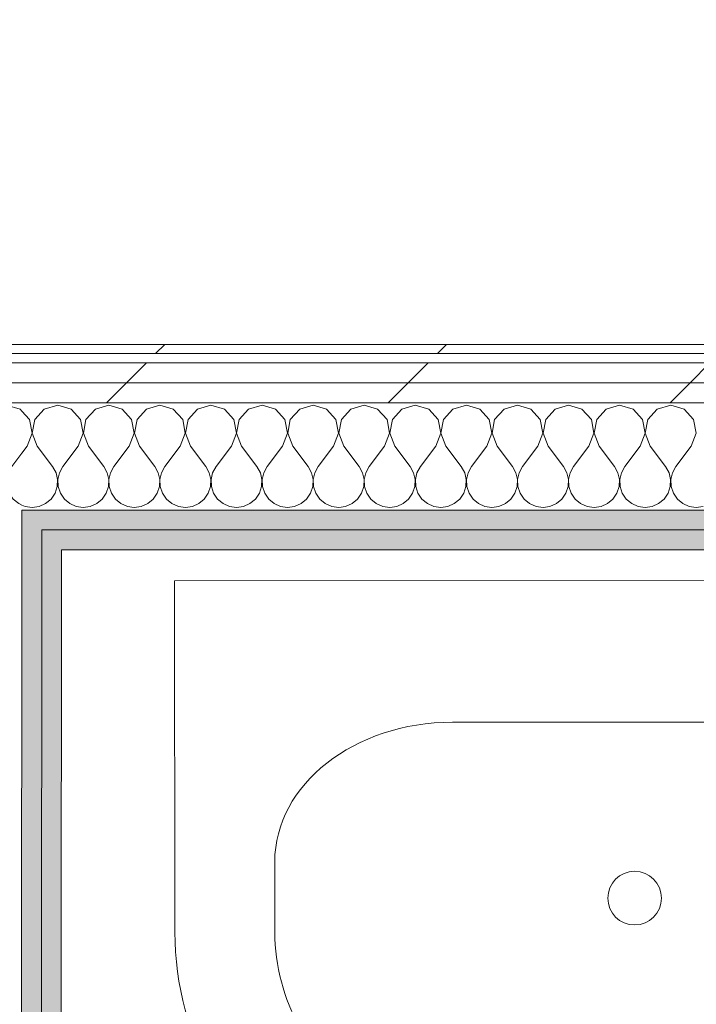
# Model space of a CAD drawing. Header units: millimetres. Extents: x -30280 to 19093, y -17460 to 4378.
# Tile 180 of 188: x -3841 to -3400, y -14105 to -13463. Entities that reach past the tile are written whole.
import ezdxf

# ---------------------------------------------------------------- set-up
doc = ezdxf.new("R2010")
doc.units = ezdxf.units.MM
doc.header["$MEASUREMENT"] = 0
doc.linetypes.add('Wipeout_Contour', pattern=[1000, 0, -1000])
for name, color, linetype in [('Nuevo_01 Sanitaris', 7, 'Continuous'), ('Nuevo_06_COT_Generals', 7, 'Continuous'), ('Nuevo_08_E_Envans secs', 7, 'Continuous')]:
    doc.layers.add(name, color=color, linetype=linetype)
for name, color, linetype, lineweight in [('Nuevo_01 Sanitaris_Pluma_Nº__75', 7, 'Continuous', 5), ('Nuevo_06_COT_Generals_Pluma_Nº__1', 7, 'Continuous', 5), ('Nuevo_08_E_Envans secs_Pluma_Nº__1', 7, 'Continuous', 5)]:
    doc.layers.add(name, color=color, linetype=linetype, lineweight=lineweight)
for name, color, linetype, lineweight, true_color in [('Nuevo_08_E_Envans secs_Pluma_Nº__102', 7, 'Continuous', 5, 0xcccccc), ('Nuevo_08_E_Envans secs_Pluma_Nº__171', 171, 'Continuous', 13, 0xaaaaff), ('Nuevo_08_E_Envans secs_Pluma_Nº__177', 7, 'Continuous', 15, 0xf7e046), ('Nuevo_08_E_Envans secs_Pluma_Nº__79', 7, 'Continuous', 5, 0xaaffd5)]:
    doc.layers.add(name, color=color, linetype=linetype, lineweight=lineweight, true_color=true_color)
doc.styles.add('Estilo_Generado_1', font='txt')
doc.dimstyles.new('Estilo_Generado__1', dxfattribs={"dimtxt": 100, "dimasz": 38, "dimexe": 0.18, "dimexo": 300, "dimgap": 0, "dimtad": 1, "dimtih": 1, "dimtoh": 1, "dimlfac": 0.001, "dimzin": 0, "dimdsep": 46, "dimtxsty": 'Estilo_Generado_1', "dimblk": 'ARROWHEAD_2', "dimblk1": 'ARROWHEAD_2', "dimblk2": 'ARROWHEAD_2', "dimcen": 0.09, "dimclrd": 7, "dimclre": 7, "dimclrt": 7, "dimadec": 0, "dimazin": 0, "dimtfac": 1, "dimtdec": 4, "dimtmove": 0, "dimatfit": 3, "dimfxl": 0, "dimtolj": 1, "dimtzin": 0, "dimarcsym": 0})
doc.dimstyles.new('Estilo_Generado__2', dxfattribs={"dimtxt": 100, "dimasz": 38, "dimexe": 0.18, "dimexo": 300, "dimgap": 0, "dimtad": 1, "dimlfac": 0.001, "dimzin": 0, "dimdsep": 46, "dimtxsty": 'Estilo_Generado_1', "dimblk": 'ARROWHEAD_2', "dimblk1": 'ARROWHEAD_2', "dimblk2": 'ARROWHEAD_2', "dimcen": 0.09, "dimclrd": 7, "dimclre": 7, "dimclrt": 7, "dimadec": 0, "dimazin": 0, "dimtfac": 1, "dimtdec": 4, "dimtmove": 0, "dimatfit": 3, "dimfxl": 0, "dimtolj": 1, "dimtzin": 0, "dimarcsym": 0})
pattern_1 = [(45, (0, 0), (-183.8478, 183.8478), [195, -65]), (45, (7e-14, 183.85), (-183.8478, 183.8478), [195, -65])]

# ---------------------------------------------------------------- blocks, each defined once
blk = doc.blocks.new('*X215')
at = {"layer": 'Nuevo_08_E_Envans secs_Pluma_Nº__102', "color": 254, "linetype": 'Continuous', "lineweight": 5, "true_color": 0xcccccc}
for p, q in [((-3816.67, -13714.23), (-3825.43, -13716.72)), ((-3807.9, -13716.72), (-3816.67, -13714.23)), ((-3783.33, -13714.23), (-3792.1, -13716.72)), ((-3774.57, -13716.72), (-3783.33, -13714.23)), ((-3750, -13714.23), (-3758.76, -13716.72)), ((-3741.24, -13716.72), (-3750, -13714.23)), ((-3716.67, -13714.23), (-3725.43, -13716.72)), ((-3707.9, -13716.72), (-3716.67, -13714.23)), ((-3683.33, -13714.23), (-3692.1, -13716.72)), ((-3674.57, -13716.72), (-3683.33, -13714.23)), ((-3650, -13714.23), (-3658.76, -13716.72)), ((-3641.24, -13716.72), (-3650, -13714.23)), ((-3616.67, -13714.23), (-3625.43, -13716.72)), ((-3607.9, -13716.72), (-3616.67, -13714.23)), ((-3583.33, -13714.23), (-3592.1, -13716.72)), ((-3574.57, -13716.72), (-3583.33, -13714.23)), ((-3550, -13714.23), (-3558.76, -13716.72)), ((-3541.24, -13716.72), (-3550, -13714.23)), ((-3516.67, -13714.23), (-3525.43, -13716.72)), ((-3507.9, -13716.72), (-3516.67, -13714.23)), ((-3483.33, -13714.23), (-3492.1, -13716.72)), ((-3474.57, -13716.72), (-3483.33, -13714.23)), ((-3450, -13714.23), (-3458.76, -13716.72)), ((-3441.24, -13716.72), (-3450, -13714.23)), ((-3416.67, -13714.23), (-3425.43, -13716.72)), ((-3407.9, -13716.72), (-3416.67, -13714.23)), ((-3835.09, -13723.44), (-3840.02, -13718.05)), ((-3825.43, -13716.72), (-3831.57, -13723.44)), ((-3801.76, -13723.44), (-3807.9, -13716.72)), ((-3792.1, -13716.72), (-3798.24, -13723.44)), ((-3768.43, -13723.44), (-3774.57, -13716.72)), ((-3758.76, -13716.72), (-3764.91, -13723.44)), ((-3735.09, -13723.44), (-3741.24, -13716.72)), ((-3725.43, -13716.72), (-3731.57, -13723.44)), ((-3701.76, -13723.44), (-3707.9, -13716.72)), ((-3692.1, -13716.72), (-3698.24, -13723.44)), ((-3668.43, -13723.44), (-3674.57, -13716.72)), ((-3658.76, -13716.72), (-3664.91, -13723.44)), ((-3635.09, -13723.44), (-3641.24, -13716.72)), ((-3625.43, -13716.72), (-3631.57, -13723.44)), ((-3601.76, -13723.44), (-3607.9, -13716.72)), ((-3592.1, -13716.72), (-3598.24, -13723.44)), ((-3568.43, -13723.44), (-3574.57, -13716.72)), ((-3558.76, -13716.72), (-3564.91, -13723.44)), ((-3535.09, -13723.44), (-3541.24, -13716.72)), ((-3525.43, -13716.72), (-3531.57, -13723.44)), ((-3501.76, -13723.44), (-3507.9, -13716.72)), ((-3492.1, -13716.72), (-3498.24, -13723.44)), ((-3468.43, -13723.44), (-3474.57, -13716.72)), ((-3458.76, -13716.72), (-3464.91, -13723.44)), ((-3435.09, -13723.44), (-3441.24, -13716.72)), ((-3425.43, -13716.72), (-3431.57, -13723.44)), ((-3401.76, -13723.44), (-3407.9, -13716.72)), ((-3833.4, -13732.39), (-3835.09, -13723.44)), ((-3831.57, -13723.44), (-3833.27, -13732.39)), ((-3800.07, -13732.39), (-3801.76, -13723.44)), ((-3798.24, -13723.44), (-3799.93, -13732.39)), ((-3766.73, -13732.39), (-3768.43, -13723.44)), ((-3764.91, -13723.44), (-3766.6, -13732.39)), ((-3733.4, -13732.39), (-3735.09, -13723.44)), ((-3731.57, -13723.44), (-3733.27, -13732.39)), ((-3700.07, -13732.39), (-3701.76, -13723.44)), ((-3698.24, -13723.44), (-3699.93, -13732.39)), ((-3666.73, -13732.39), (-3668.43, -13723.44)), ((-3664.91, -13723.44), (-3666.6, -13732.39)), ((-3633.4, -13732.39), (-3635.09, -13723.44)), ((-3631.57, -13723.44), (-3633.27, -13732.39)), ((-3600.07, -13732.39), (-3601.76, -13723.44)), ((-3598.24, -13723.44), (-3599.93, -13732.39)), ((-3566.73, -13732.39), (-3568.43, -13723.44)), ((-3564.91, -13723.44), (-3566.6, -13732.39)), ((-3533.4, -13732.39), (-3535.09, -13723.44)), ((-3531.57, -13723.44), (-3533.27, -13732.39)), ((-3500.07, -13732.39), (-3501.76, -13723.44)), ((-3498.24, -13723.44), (-3499.93, -13732.39)), ((-3466.73, -13732.39), (-3468.43, -13723.44)), ((-3464.91, -13723.44), (-3466.6, -13732.39)), ((-3433.4, -13732.39), (-3435.09, -13723.44)), ((-3431.57, -13723.44), (-3433.27, -13732.39)), ((-3400.07, -13732.39), (-3401.76, -13723.44)), ((-3836.67, -13740.89), (-3833.4, -13732.39)), ((-3833.27, -13732.39), (-3830, -13740.89)), ((-3803.33, -13740.89), (-3800.07, -13732.39)), ((-3799.93, -13732.39), (-3796.67, -13740.89)), ((-3770, -13740.89), (-3766.73, -13732.39)), ((-3766.6, -13732.39), (-3763.33, -13740.89)), ((-3736.67, -13740.89), (-3733.4, -13732.39)), ((-3733.27, -13732.39), (-3730, -13740.89)), ((-3703.33, -13740.89), (-3700.07, -13732.39)), ((-3699.93, -13732.39), (-3696.67, -13740.89)), ((-3670, -13740.89), (-3666.73, -13732.39)), ((-3666.6, -13732.39), (-3663.33, -13740.89)), ((-3636.67, -13740.89), (-3633.4, -13732.39)), ((-3633.27, -13732.39), (-3630, -13740.89)), ((-3603.33, -13740.89), (-3600.07, -13732.39)), ((-3599.93, -13732.39), (-3596.67, -13740.89)), ((-3570, -13740.89), (-3566.73, -13732.39)), ((-3566.6, -13732.39), (-3563.33, -13740.89)), ((-3536.67, -13740.89), (-3533.4, -13732.39)), ((-3533.27, -13732.39), (-3530, -13740.89)), ((-3503.33, -13740.89), (-3500.07, -13732.39)), ((-3499.93, -13732.39), (-3496.67, -13740.89)), ((-3470, -13740.89), (-3466.73, -13732.39)), ((-3466.6, -13732.39), (-3463.33, -13740.89)), ((-3436.67, -13740.89), (-3433.4, -13732.39)), ((-3433.27, -13732.39), (-3430, -13740.89)), ((-3403.33, -13740.89), (-3400.07, -13732.39)), ((-3836.67, -13740.89), (-3840.04, -13745.39)), ((-3830, -13740.89), (-3820, -13754.23)), ((-3803.33, -13740.89), (-3813.33, -13754.23)), ((-3796.67, -13740.89), (-3786.67, -13754.23)), ((-3770, -13740.89), (-3780, -13754.23)), ((-3763.33, -13740.89), (-3753.33, -13754.23)), ((-3736.67, -13740.89), (-3746.67, -13754.23)), ((-3730, -13740.89), (-3720, -13754.23)), ((-3703.33, -13740.89), (-3713.33, -13754.23)), ((-3696.67, -13740.89), (-3686.67, -13754.23)), ((-3670, -13740.89), (-3680, -13754.23)), ((-3663.33, -13740.89), (-3653.33, -13754.23)), ((-3636.67, -13740.89), (-3646.67, -13754.23)), ((-3630, -13740.89), (-3620, -13754.23)), ((-3603.33, -13740.89), (-3613.33, -13754.23)), ((-3596.67, -13740.89), (-3586.67, -13754.23)), ((-3570, -13740.89), (-3580, -13754.23)), ((-3563.33, -13740.89), (-3553.33, -13754.23)), ((-3536.67, -13740.89), (-3546.67, -13754.23)), ((-3530, -13740.89), (-3520, -13754.23)), ((-3503.33, -13740.89), (-3513.33, -13754.23)), ((-3496.67, -13740.89), (-3486.67, -13754.23)), ((-3470, -13740.89), (-3480, -13754.23)), ((-3463.33, -13740.89), (-3453.33, -13754.23)), ((-3436.67, -13740.89), (-3446.67, -13754.23)), ((-3430, -13740.89), (-3420, -13754.23)), ((-3403.33, -13740.89), (-3413.33, -13754.23)), ((-3817.77, -13758.25), (-3820, -13754.23)), ((-3813.33, -13754.23), (-3815.56, -13758.25)), ((-3784.44, -13758.25), (-3786.67, -13754.23)), ((-3780, -13754.23), (-3782.23, -13758.25)), ((-3751.11, -13758.25), (-3753.33, -13754.23)), ((-3746.67, -13754.23), (-3748.89, -13758.25)), ((-3717.77, -13758.25), (-3720, -13754.23)), ((-3713.33, -13754.23), (-3715.56, -13758.25)), ((-3684.44, -13758.25), (-3686.67, -13754.23)), ((-3680, -13754.23), (-3682.23, -13758.25)), ((-3651.11, -13758.25), (-3653.33, -13754.23)), ((-3646.67, -13754.23), (-3648.89, -13758.25)), ((-3617.77, -13758.25), (-3620, -13754.23)), ((-3613.33, -13754.23), (-3615.56, -13758.25)), ((-3584.44, -13758.25), (-3586.67, -13754.23)), ((-3580, -13754.23), (-3582.23, -13758.25)), ((-3551.11, -13758.25), (-3553.33, -13754.23)), ((-3546.67, -13754.23), (-3548.89, -13758.25)), ((-3517.77, -13758.25), (-3520, -13754.23)), ((-3513.33, -13754.23), (-3515.56, -13758.25)), ((-3484.44, -13758.25), (-3486.67, -13754.23)), ((-3480, -13754.23), (-3482.23, -13758.25)), ((-3451.11, -13758.25), (-3453.33, -13754.23)), ((-3446.67, -13754.23), (-3448.89, -13758.25)), ((-3417.77, -13758.25), (-3420, -13754.23)), ((-3413.33, -13754.23), (-3415.56, -13758.25)), ((-3816.73, -13762.73), (-3817.77, -13758.25)), ((-3815.56, -13758.25), (-3816.6, -13762.73)), ((-3783.4, -13762.73), (-3784.44, -13758.25)), ((-3782.23, -13758.25), (-3783.27, -13762.73)), ((-3750.07, -13762.73), (-3751.11, -13758.25)), ((-3748.89, -13758.25), (-3749.93, -13762.73)), ((-3716.73, -13762.73), (-3717.77, -13758.25)), ((-3715.56, -13758.25), (-3716.6, -13762.73)), ((-3683.4, -13762.73), (-3684.44, -13758.25)), ((-3682.23, -13758.25), (-3683.27, -13762.73)), ((-3650.07, -13762.73), (-3651.11, -13758.25)), ((-3648.89, -13758.25), (-3649.93, -13762.73)), ((-3616.73, -13762.73), (-3617.77, -13758.25)), ((-3615.56, -13758.25), (-3616.6, -13762.73)), ((-3583.4, -13762.73), (-3584.44, -13758.25)), ((-3582.23, -13758.25), (-3583.27, -13762.73)), ((-3550.07, -13762.73), (-3551.11, -13758.25)), ((-3548.89, -13758.25), (-3549.93, -13762.73)), ((-3516.73, -13762.73), (-3517.77, -13758.25)), ((-3515.56, -13758.25), (-3516.6, -13762.73)), ((-3483.4, -13762.73), (-3484.44, -13758.25)), ((-3482.23, -13758.25), (-3483.27, -13762.73)), ((-3450.07, -13762.73), (-3451.11, -13758.25)), ((-3448.89, -13758.25), (-3449.93, -13762.73)), ((-3416.73, -13762.73), (-3417.77, -13758.25)), ((-3415.56, -13758.25), (-3416.6, -13762.73)), ((-3818.43, -13771.68), (-3816.96, -13767.32)), ((-3816.96, -13767.32), (-3816.73, -13762.73)), ((-3816.6, -13762.73), (-3816.38, -13767.32)), ((-3816.38, -13767.32), (-3814.91, -13771.68)), ((-3785.09, -13771.68), (-3783.62, -13767.32)), ((-3783.62, -13767.32), (-3783.4, -13762.73)), ((-3783.27, -13762.73), (-3783.04, -13767.32)), ((-3783.04, -13767.32), (-3781.57, -13771.68)), ((-3751.76, -13771.68), (-3750.29, -13767.32)), ((-3750.29, -13767.32), (-3750.07, -13762.73)), ((-3749.93, -13762.73), (-3749.71, -13767.32)), ((-3749.71, -13767.32), (-3748.24, -13771.68)), ((-3718.43, -13771.68), (-3716.96, -13767.32)), ((-3716.96, -13767.32), (-3716.73, -13762.73)), ((-3716.6, -13762.73), (-3716.38, -13767.32)), ((-3716.38, -13767.32), (-3714.91, -13771.68)), ((-3685.09, -13771.68), (-3683.62, -13767.32)), ((-3683.62, -13767.32), (-3683.4, -13762.73)), ((-3683.27, -13762.73), (-3683.04, -13767.32)), ((-3683.04, -13767.32), (-3681.57, -13771.68)), ((-3651.76, -13771.68), (-3650.29, -13767.32)), ((-3650.29, -13767.32), (-3650.07, -13762.73)), ((-3649.93, -13762.73), (-3649.71, -13767.32)), ((-3649.71, -13767.32), (-3648.24, -13771.68)), ((-3618.43, -13771.68), (-3616.96, -13767.32)), ((-3616.96, -13767.32), (-3616.73, -13762.73)), ((-3616.6, -13762.73), (-3616.38, -13767.32)), ((-3616.38, -13767.32), (-3614.91, -13771.68)), ((-3585.09, -13771.68), (-3583.62, -13767.32)), ((-3583.62, -13767.32), (-3583.4, -13762.73)), ((-3583.27, -13762.73), (-3583.04, -13767.32)), ((-3583.04, -13767.32), (-3581.57, -13771.68)), ((-3551.76, -13771.68), (-3550.29, -13767.32)), ((-3550.29, -13767.32), (-3550.07, -13762.73)), ((-3549.93, -13762.73), (-3549.71, -13767.32)), ((-3549.71, -13767.32), (-3548.24, -13771.68)), ((-3518.43, -13771.68), (-3516.96, -13767.32)), ((-3516.96, -13767.32), (-3516.73, -13762.73)), ((-3516.6, -13762.73), (-3516.38, -13767.32)), ((-3516.38, -13767.32), (-3514.91, -13771.68)), ((-3485.09, -13771.68), (-3483.62, -13767.32)), ((-3483.62, -13767.32), (-3483.4, -13762.73)), ((-3483.27, -13762.73), (-3483.04, -13767.32)), ((-3483.04, -13767.32), (-3481.57, -13771.68)), ((-3451.76, -13771.68), (-3450.29, -13767.32)), ((-3450.29, -13767.32), (-3450.07, -13762.73)), ((-3449.93, -13762.73), (-3449.71, -13767.32)), ((-3449.71, -13767.32), (-3448.24, -13771.68)), ((-3418.43, -13771.68), (-3416.96, -13767.32)), ((-3416.96, -13767.32), (-3416.73, -13762.73)), ((-3416.6, -13762.73), (-3416.38, -13767.32)), ((-3416.38, -13767.32), (-3414.91, -13771.68)), ((-3821.03, -13775.47), (-3818.43, -13771.68)), ((-3814.91, -13771.68), (-3812.3, -13775.47)), ((-3787.7, -13775.47), (-3785.09, -13771.68)), ((-3781.57, -13771.68), (-3778.97, -13775.47)), ((-3754.36, -13775.47), (-3751.76, -13771.68)), ((-3748.24, -13771.68), (-3745.64, -13775.47)), ((-3721.03, -13775.47), (-3718.43, -13771.68)), ((-3714.91, -13771.68), (-3712.3, -13775.47)), ((-3687.7, -13775.47), (-3685.09, -13771.68)), ((-3681.57, -13771.68), (-3678.97, -13775.47)), ((-3654.36, -13775.47), (-3651.76, -13771.68)), ((-3648.24, -13771.68), (-3645.64, -13775.47)), ((-3621.03, -13775.47), (-3618.43, -13771.68)), ((-3614.91, -13771.68), (-3612.3, -13775.47)), ((-3587.7, -13775.47), (-3585.09, -13771.68)), ((-3581.57, -13771.68), (-3578.97, -13775.47)), ((-3554.36, -13775.47), (-3551.76, -13771.68)), ((-3548.24, -13771.68), (-3545.64, -13775.47)), ((-3521.03, -13775.47), (-3518.43, -13771.68)), ((-3514.91, -13771.68), (-3512.3, -13775.47)), ((-3487.7, -13775.47), (-3485.09, -13771.68)), ((-3481.57, -13771.68), (-3478.97, -13775.47)), ((-3454.36, -13775.47), (-3451.76, -13771.68)), ((-3448.24, -13771.68), (-3445.64, -13775.47)), ((-3421.03, -13775.47), (-3418.43, -13771.68)), ((-3414.91, -13771.68), (-3412.3, -13775.47)), ((-3840.07, -13779.3), (-3837.89, -13780.26)), ((-3837.89, -13780.26), (-3833.33, -13780.89)), ((-3833.33, -13780.89), (-3828.78, -13780.26)), ((-3828.78, -13780.26), (-3824.57, -13778.4)), ((-3824.57, -13778.4), (-3821.03, -13775.47)), ((-3812.3, -13775.47), (-3808.76, -13778.4)), ((-3808.76, -13778.4), (-3804.55, -13780.26)), ((-3804.55, -13780.26), (-3800, -13780.89)), ((-3800, -13780.89), (-3795.45, -13780.26)), ((-3795.45, -13780.26), (-3791.24, -13778.4)), ((-3791.24, -13778.4), (-3787.7, -13775.47)), ((-3778.97, -13775.47), (-3775.43, -13778.4)), ((-3775.43, -13778.4), (-3771.22, -13780.26)), ((-3771.22, -13780.26), (-3766.67, -13780.89)), ((-3766.67, -13780.89), (-3762.11, -13780.26)), ((-3762.11, -13780.26), (-3757.9, -13778.4)), ((-3757.9, -13778.4), (-3754.36, -13775.47)), ((-3745.64, -13775.47), (-3742.1, -13778.4)), ((-3742.1, -13778.4), (-3737.89, -13780.26)), ((-3737.89, -13780.26), (-3733.33, -13780.89)), ((-3733.33, -13780.89), (-3728.78, -13780.26)), ((-3728.78, -13780.26), (-3724.57, -13778.4)), ((-3724.57, -13778.4), (-3721.03, -13775.47)), ((-3712.3, -13775.47), (-3708.76, -13778.4)), ((-3708.76, -13778.4), (-3704.55, -13780.26)), ((-3704.55, -13780.26), (-3700, -13780.89)), ((-3700, -13780.89), (-3695.45, -13780.26)), ((-3695.45, -13780.26), (-3691.24, -13778.4)), ((-3691.24, -13778.4), (-3687.7, -13775.47)), ((-3678.97, -13775.47), (-3675.43, -13778.4)), ((-3675.43, -13778.4), (-3671.22, -13780.26)), ((-3671.22, -13780.26), (-3666.67, -13780.89)), ((-3666.67, -13780.89), (-3662.11, -13780.26)), ((-3662.11, -13780.26), (-3657.9, -13778.4)), ((-3657.9, -13778.4), (-3654.36, -13775.47)), ((-3645.64, -13775.47), (-3642.1, -13778.4)), ((-3642.1, -13778.4), (-3637.89, -13780.26)), ((-3637.89, -13780.26), (-3633.33, -13780.89)), ((-3633.33, -13780.89), (-3628.78, -13780.26)), ((-3628.78, -13780.26), (-3624.57, -13778.4)), ((-3624.57, -13778.4), (-3621.03, -13775.47)), ((-3612.3, -13775.47), (-3608.76, -13778.4)), ((-3608.76, -13778.4), (-3604.55, -13780.26)), ((-3604.55, -13780.26), (-3600, -13780.89)), ((-3600, -13780.89), (-3595.45, -13780.26)), ((-3595.45, -13780.26), (-3591.24, -13778.4)), ((-3591.24, -13778.4), (-3587.7, -13775.47)), ((-3578.97, -13775.47), (-3575.43, -13778.4)), ((-3575.43, -13778.4), (-3571.22, -13780.26)), ((-3571.22, -13780.26), (-3566.67, -13780.89)), ((-3566.67, -13780.89), (-3562.11, -13780.26)), ((-3562.11, -13780.26), (-3557.9, -13778.4)), ((-3557.9, -13778.4), (-3554.36, -13775.47)), ((-3545.64, -13775.47), (-3542.1, -13778.4)), ((-3542.1, -13778.4), (-3537.89, -13780.26)), ((-3537.89, -13780.26), (-3533.33, -13780.89)), ((-3533.33, -13780.89), (-3528.78, -13780.26)), ((-3528.78, -13780.26), (-3524.57, -13778.4)), ((-3524.57, -13778.4), (-3521.03, -13775.47)), ((-3512.3, -13775.47), (-3508.76, -13778.4)), ((-3508.76, -13778.4), (-3504.55, -13780.26)), ((-3504.55, -13780.26), (-3500, -13780.89)), ((-3500, -13780.89), (-3495.45, -13780.26)), ((-3495.45, -13780.26), (-3491.24, -13778.4)), ((-3491.24, -13778.4), (-3487.7, -13775.47)), ((-3478.97, -13775.47), (-3475.43, -13778.4)), ((-3475.43, -13778.4), (-3471.22, -13780.26)), ((-3471.22, -13780.26), (-3466.67, -13780.89)), ((-3466.67, -13780.89), (-3462.11, -13780.26)), ((-3462.11, -13780.26), (-3457.9, -13778.4)), ((-3457.9, -13778.4), (-3454.36, -13775.47)), ((-3445.64, -13775.47), (-3442.1, -13778.4)), ((-3442.1, -13778.4), (-3437.89, -13780.26)), ((-3437.89, -13780.26), (-3433.33, -13780.89)), ((-3433.33, -13780.89), (-3428.78, -13780.26)), ((-3428.78, -13780.26), (-3424.57, -13778.4)), ((-3424.57, -13778.4), (-3421.03, -13775.47)), ((-3412.3, -13775.47), (-3408.76, -13778.4)), ((-3408.76, -13778.4), (-3404.55, -13780.26)), ((-3404.55, -13780.26), (-3400, -13780.89)), ((-3400, -13780.89), (-3395.45, -13780.26))]:
    blk.add_line(p, q, dxfattribs=at)
blk = doc.blocks.new('*X216')
at = {"layer": 'Nuevo_08_E_Envans secs_Pluma_Nº__102', "color": 254, "linetype": 'Continuous', "lineweight": 5, "true_color": 0xcccccc}
for p, q in [((-3907.9, -13716.72), (-3910.02, -13716.12)), ((-3883.33, -13714.23), (-3892.1, -13716.72)), ((-3874.57, -13716.72), (-3883.33, -13714.23)), ((-3850, -13714.23), (-3858.76, -13716.72)), ((-3841.24, -13716.72), (-3850, -13714.23)), ((-3901.76, -13723.44), (-3907.9, -13716.72)), ((-3892.1, -13716.72), (-3898.24, -13723.44)), ((-3868.43, -13723.44), (-3874.57, -13716.72)), ((-3858.76, -13716.72), (-3864.91, -13723.44)), ((-3840.02, -13718.05), (-3841.24, -13716.72)), ((-3900.07, -13732.39), (-3901.76, -13723.44)), ((-3898.24, -13723.44), (-3899.93, -13732.39)), ((-3866.73, -13732.39), (-3868.43, -13723.44)), ((-3864.91, -13723.44), (-3866.6, -13732.39)), ((-3903.33, -13740.89), (-3900.07, -13732.39)), ((-3899.93, -13732.39), (-3896.67, -13740.89)), ((-3870, -13740.89), (-3866.73, -13732.39)), ((-3866.6, -13732.39), (-3863.33, -13740.89)), ((-3903.33, -13740.89), (-3910.04, -13749.84)), ((-3896.67, -13740.89), (-3886.67, -13754.23)), ((-3870, -13740.89), (-3880, -13754.23)), ((-3863.33, -13740.89), (-3853.33, -13754.23)), ((-3840.04, -13745.39), (-3846.67, -13754.23)), ((-3884.44, -13758.25), (-3886.67, -13754.23)), ((-3880, -13754.23), (-3882.23, -13758.25)), ((-3851.11, -13758.25), (-3853.33, -13754.23)), ((-3846.67, -13754.23), (-3848.89, -13758.25)), ((-3883.4, -13762.73), (-3884.44, -13758.25)), ((-3882.23, -13758.25), (-3883.27, -13762.73)), ((-3850.07, -13762.73), (-3851.11, -13758.25)), ((-3848.89, -13758.25), (-3849.93, -13762.73)), ((-3885.09, -13771.68), (-3883.62, -13767.32)), ((-3883.62, -13767.32), (-3883.4, -13762.73)), ((-3883.27, -13762.73), (-3883.04, -13767.32)), ((-3883.04, -13767.32), (-3881.57, -13771.68)), ((-3851.76, -13771.68), (-3850.29, -13767.32)), ((-3850.29, -13767.32), (-3850.07, -13762.73)), ((-3849.93, -13762.73), (-3849.71, -13767.32)), ((-3849.71, -13767.32), (-3848.24, -13771.68)), ((-3887.7, -13775.47), (-3885.09, -13771.68)), ((-3881.57, -13771.68), (-3878.97, -13775.47)), ((-3854.36, -13775.47), (-3851.76, -13771.68)), ((-3848.24, -13771.68), (-3845.64, -13775.47)), ((-3910.06, -13777.33), (-3908.76, -13778.4)), ((-3908.76, -13778.4), (-3904.55, -13780.26)), ((-3904.55, -13780.26), (-3900, -13780.89)), ((-3900, -13780.89), (-3895.45, -13780.26)), ((-3895.45, -13780.26), (-3891.24, -13778.4)), ((-3891.24, -13778.4), (-3887.7, -13775.47)), ((-3878.97, -13775.47), (-3875.43, -13778.4)), ((-3875.43, -13778.4), (-3871.22, -13780.26)), ((-3871.22, -13780.26), (-3866.67, -13780.89)), ((-3866.67, -13780.89), (-3862.11, -13780.26)), ((-3862.11, -13780.26), (-3857.9, -13778.4)), ((-3857.9, -13778.4), (-3854.36, -13775.47)), ((-3845.64, -13775.47), (-3842.1, -13778.4)), ((-3842.1, -13778.4), (-3840.07, -13779.3))]:
    blk.add_line(p, q, dxfattribs=at)
blk = doc.blocks.new('Muro_76_1', base_point=(-1686.99, -13808.56))
at = {"layer": 'Nuevo_08_E_Envans secs_Pluma_Nº__79', "linetype": 'Continuous', "lineweight": 5, "true_color": 0xaaffd5}
for points in [[(-3840.08, -13795.56), (-3827.08, -13795.56), (-3827.07, -13782.56), (-3840.07, -13782.56)], [(-3827.08, -13795.56), (-1673.98, -13795.56), (-1673.97, -13782.56), (-3827.07, -13782.56)], [(-3827.09, -13808.56), (-3814.09, -13808.56), (-3814.08, -13795.56), (-3827.08, -13795.56)], [(-3814.09, -13808.56), (-1686.99, -13808.56), (-1686.98, -13795.56), (-3814.08, -13795.56)]]:
    blk.add_hatch(color=121, dxfattribs=at).paths.add_polyline_path(points)
at = {"layer": 'Nuevo_08_E_Envans secs_Pluma_Nº__1', "color": 7, "linetype": 'Continuous', "lineweight": 5}
for p, q in [((-3840.08, -13795.56), (-3840.07, -13782.56)), ((-3827.07, -13782.56), (-3840.07, -13782.56)), ((-1673.97, -13782.56), (-3827.07, -13782.56)), ((-3827.09, -13808.56), (-3827.08, -13795.56)), ((-3814.08, -13795.56), (-3827.08, -13795.56)), ((-1686.98, -13795.56), (-3814.08, -13795.56))]:
    blk.add_line(p, q, dxfattribs=at)
at = {"layer": 'Nuevo_08_E_Envans secs_Pluma_Nº__1', "color": 7, "linetype": 'Continuous', "lineweight": 5, "flags": 128}
blk.add_lwpolyline([(-3814.09, -13808.56), (-1686.99, -13808.56)], dxfattribs=at)
at = {"color": 254, "linetype": 'Wipeout_Contour', "lineweight": 0, "ltscale": 56046.815593}
blk.add_wipeout([(-4024.34, -13680.56), (-1558.9, -13680.56), (-1558.89, -13674.56), (-4024.34, -13674.56)], dxfattribs=at).dxf.layer = 'Nuevo_08_E_Envans secs'
at = {"color": 254, "linetype": 'Wipeout_Contour', "lineweight": 0, "ltscale": 56111.684151}
blk.add_wipeout([(-4024.34, -13699.56), (-1577.91, -13699.56), (-1577.9, -13686.56), (-4024.34, -13686.56)], dxfattribs=at).dxf.layer = 'Nuevo_08_E_Envans secs'
at = {"layer": 'Nuevo_08_E_Envans secs_Pluma_Nº__171', "linetype": 'Continuous', "lineweight": 13, "true_color": 0xaaaaff}
h = blk.add_hatch(dxfattribs=at)
h.set_pattern_fill('Panellat_HPL_0001', color=161, style=0, pattern_type=2)
h.set_pattern_definition(pattern_1)
h.paths.add_polyline_path([(-4024.34, -13680.56), (-1558.9, -13680.56), (-1558.89, -13674.56), (-4024.34, -13674.56)])
at = {"layer": 'Nuevo_08_E_Envans secs_Pluma_Nº__177', "linetype": 'Continuous', "lineweight": 15, "true_color": 0xf7e046}
h = blk.add_hatch(dxfattribs=at)
h.set_pattern_fill('Panellat_HPL_0001', color=53, style=0, pattern_type=2)
h.set_pattern_definition(pattern_1)
h.paths.add_polyline_path([(-4024.34, -13699.56), (-1577.91, -13699.56), (-1577.9, -13686.56), (-4024.34, -13686.56)])
at = {"layer": 'Nuevo_08_E_Envans secs_Pluma_Nº__1', "color": 7, "linetype": 'Continuous', "lineweight": 5}
for p, q in [((-1564.9, -13680.56), (-4024.34, -13680.56)), ((-1577.9, -13686.56), (-4024.34, -13686.56))]:
    blk.add_line(p, q, dxfattribs=at)
at = {"layer": 'Nuevo_08_E_Envans secs_Pluma_Nº__1', "color": 7, "linetype": 'Continuous', "lineweight": 5, "flags": 128}
blk.add_lwpolyline([(-1558.89, -13674.56), (-4024.34, -13674.56)], dxfattribs=at)
at = {"color": 254, "linetype": 'Wipeout_Contour', "lineweight": 0, "ltscale": 56165.447628}
blk.add_wipeout([(-4024.34, -13712.56), (-1590.92, -13712.56), (-1590.91, -13699.56), (-4024.34, -13699.56)], dxfattribs=at).dxf.layer = 'Nuevo_08_E_Envans secs'
at = {"layer": 'Nuevo_08_E_Envans secs_Pluma_Nº__177', "linetype": 'Continuous', "lineweight": 15, "true_color": 0xf7e046}
h = blk.add_hatch(dxfattribs=at)
h.set_pattern_fill('Panellat_HPL_0001', color=53, style=0, pattern_type=2)
h.set_pattern_definition(pattern_1)
h.paths.add_polyline_path([(-4024.34, -13712.56), (-1590.92, -13712.56), (-1590.91, -13699.56), (-4024.34, -13699.56)])
at = {"layer": 'Nuevo_08_E_Envans secs_Pluma_Nº__1', "color": 7, "linetype": 'Continuous', "lineweight": 5}
for p, q in [((-1590.91, -13699.56), (-4024.34, -13699.56)), ((-3840.02, -13712.56), (-3910.02, -13712.56)), ((-1660.92, -13712.56), (-3840.02, -13712.56))]:
    blk.add_line(p, q, dxfattribs=at)
at = {"layer": 'Nuevo_08_E_Envans secs', "color": 7, "lineweight": 20}
for name in ['*X216', '*X215']:
    blk.add_blockref(name, (0, 0), dxfattribs=at)
blk = doc.blocks.new('Muro_122_1', base_point=(-3937.2, -15319.55))
at = {"layer": 'Nuevo_08_E_Envans secs_Pluma_Nº__79', "linetype": 'Continuous', "lineweight": 5, "true_color": 0xaaffd5}
for points in [[(-3840.09, -13808.56), (-3827.09, -13808.56), (-3827.08, -13795.56), (-3840.08, -13795.56)], [(-3828.2, -15319.82), (-3827.09, -13808.56), (-3840.09, -13808.56), (-3841.2, -15319.79)], [(-3815.2, -15319.86), (-3814.09, -13808.56), (-3827.09, -13808.56), (-3828.2, -15319.82)]]:
    blk.add_hatch(color=121, dxfattribs=at).paths.add_polyline_path(points)
at = {"layer": 'Nuevo_08_E_Envans secs_Pluma_Nº__1', "color": 7, "linetype": 'Continuous', "lineweight": 5}
for p, q in [((-3840.08, -13795.56), (-3840.07, -13782.56)), ((-3840.09, -13808.56), (-3840.08, -13795.56)), ((-3827.09, -13808.56), (-3827.08, -13795.56)), ((-3841.2, -15319.79), (-3840.09, -13808.56)), ((-3828.2, -15319.82), (-3827.09, -13808.56))]:
    blk.add_line(p, q, dxfattribs=at)
at = {"layer": 'Nuevo_08_E_Envans secs_Pluma_Nº__1', "color": 7, "linetype": 'Continuous', "lineweight": 5, "flags": 128}
blk.add_lwpolyline([(-3815.2, -15319.86), (-3814.09, -13808.56)], dxfattribs=at)
blk = doc.blocks.new('Lavabo 02 10')
at = {"layer": 'Nuevo_01 Sanitaris_Pluma_Nº__75', "color": 7, "linetype": 'Continuous', "lineweight": 5}
for p, q in [((-299.99, 0), (-299.99, -229.09)), ((299.99, 0), (-299.99, 0)), ((299.99, 0), (299.99, -229.09)), ((-118.83, -92.28), (-118.83, -92.32)), ((118.83, -92.32), (-118.83, -92.32)), ((-234.78, -183.27), (-234.78, -229.09)), ((234.78, -183.27), (234.78, -229.09))]:
    blk.add_line(p, q, dxfattribs=at)
blk.add_circle((0, -207.14), 17.5, dxfattribs=at)
for centre, major_axis, ratio, start_param, end_param in [((-118.83, -183.27), (115.96, 0), 0.784675, 1.570796, 3.141593), ((118.83, -183.27), (115.96, 0), 0.784675, 0, 1.570796), ((-118.85, -229.09), (0, 189.38), 0.956522, 1.570796, 2.644618), ((-118.85, -229.09), (0, 121.2), 0.956522, 1.570796, 2.644618), ((118.85, -229.09), (0, 121.2), 0.956522, 3.638567, 4.712389), ((118.85, -229.09), (0, 189.38), 0.956522, 3.638567, 4.712389), ((0, 0), (0, 381.82), 0.956522, 2.644618, 3.638567), ((0, 0), (0, 450), 0.956522, 2.644618, 3.638567)]:
    blk.add_ellipse(centre, major_axis=major_axis, ratio=ratio, start_param=start_param, end_param=end_param, dxfattribs=at)
blk = doc.blocks.new('*D663')
at = {"layer": 'Nuevo_06_COT_Generals_Pluma_Nº__1', "color": 7, "linetype": 'Continuous', "lineweight": 5}
for p, q in [((-3073.12, -13794.13), (-3023.12, -13822.99)), ((-3010.62, -13808.56), (-3514.09, -13808.56)), ((-3048.12, -16937.98), (-3048.12, -13808.56)), ((-3073.12, -16923.54), (-3023.12, -16952.41)), ((-3010.62, -16937.98), (-3542.41, -16937.98))]:
    blk.add_line(p, q, dxfattribs=at)
at = {"layer": 'Nuevo_06_COT_Generals_Pluma_Nº__1', "color": 7, "lineweight": 5, "insert": (-3068.12, -15510.65), "char_height": 100, "attachment_point": 7, "rotation": 90, "style": 'Estilo_Generado_1'}
blk.add_mtext('\\A1;{\\pql;\\fGotham Book|b0|i0|c0|p0;\\W1.000000;3,13}', dxfattribs=at)
blk = doc.blocks.new('ARROWHEAD_2')
at = {"color": 0, "linetype": 'Continuous', "lineweight": 0}
for p, q in [((-0.378, -0.655), (0.378, 0.655)), ((0, 0), (-1, 0))]:
    blk.add_line(p, q, dxfattribs=at)
blk = doc.blocks.new('*D664')
at = {"layer": 'Nuevo_06_COT_Generals_Pluma_Nº__1', "color": 7, "linetype": 'Continuous', "lineweight": 5}
for p, q in [((-3073.12, -13794.13), (-3023.12, -13822.99)), ((-3010.62, -13808.56), (-3514.09, -13808.56))]:
    blk.add_line(p, q, dxfattribs=at)
blk = doc.blocks.new('*D665')
at = {"layer": 'Nuevo_06_COT_Generals_Pluma_Nº__1', "color": 7, "linetype": 'Continuous', "lineweight": 5}
for p, q in [((-3048.12, -12338.98), (-3048.12, -12314.53)), ((-3023.12, -12353.41), (-3073.12, -12324.54)), ((-3010.62, -12338.98), (-3085.62, -12338.98)), ((-3048.12, -13808.56), (-3048.12, -12338.98)), ((-3073.12, -13794.13), (-3023.12, -13822.99)), ((-3010.62, -13808.56), (-3514.09, -13808.56))]:
    blk.add_line(p, q, dxfattribs=at)
at = {"layer": 'Nuevo_06_COT_Generals_Pluma_Nº__1', "color": 7, "lineweight": 5, "insert": (-3068.12, -13211.15), "char_height": 100, "attachment_point": 7, "rotation": 90, "style": 'Estilo_Generado_1'}
blk.add_mtext('\\A1;{\\pql;\\fGotham Book|b0|i0|c0|p0;\\W1.000000;1,47}', dxfattribs=at)
blk = doc.blocks.new('*D672')
at = {"layer": 'Nuevo_06_COT_Generals_Pluma_Nº__1', "color": 7, "linetype": 'Continuous', "lineweight": 5}
for p, q in [((-1552.89, -12989), (-1552.89, -12803.98)), ((-10639.87, -13374.56), (-10639.87, -12914)), ((-10625.44, -12926.5), (-10654.31, -12976.5)), ((-1567.33, -12976.5), (-1538.46, -12926.5)), ((-10664.32, -12951.5), (-10639.87, -12951.5)), ((-10639.87, -12951.5), (-1552.89, -12951.5)), ((-1552.89, -12951.5), (-1528.44, -12951.5))]:
    blk.add_line(p, q, dxfattribs=at)
at = {"layer": 'Nuevo_06_COT_Generals_Pluma_Nº__1', "color": 7, "lineweight": 5, "insert": (-6233.77, -12931.5), "char_height": 100, "attachment_point": 7, "style": 'Estilo_Generado_1'}
blk.add_mtext('\\A1;{\\pql;\\fGotham Book|b0|i0|c0|p0;\\W1.000000;9,09}', dxfattribs=at)
blk = doc.blocks.new('*D786')
at = {"layer": 'Nuevo_06_COT_Generals_Pluma_Nº__1', "color": 7, "linetype": 'Continuous', "lineweight": 5}
for p, q in [((-3948.95, -14971.34), (-3949, -15046.34)), ((-6101.42, -15032.25), (-6072.52, -14982.28)), ((-3963.43, -15033.83), (-3934.52, -14983.86)), ((-3948.97, -15008.84), (-6086.97, -15007.26)), ((-3814.97, -15008.94), (-3948.97, -15008.84))]:
    blk.add_line(p, q, dxfattribs=at)
at = {"layer": 'Nuevo_06_COT_Generals_Pluma_Nº__1', "color": 7, "lineweight": 5, "char_height": 100, "attachment_point": 7, "rotation": 359.95766, "style": 'Estilo_Generado_1'}
for s, insert in [('\\A1;{\\pql;\\fGotham Book|b0|i0|c0|p0;\\W1.000000;0,12}', (-6072.51, -14987.28)), ('\\A1;{\\pql;\\fGotham Book|b0|i0|c0|p0;\\W1.000000;2,16}', (-5155.34, -14987.95))]:
    blk.add_mtext(s, dxfattribs=dict(at, insert=insert))

msp = doc.modelspace()

# ---------------------------------------------------------------- block references
at = {"layer": 'Nuevo_08_E_Envans secs', "color": 7, "lineweight": 20}
msp.add_blockref('Muro_76_1', (-1686.993, -13808.561), dxfattribs=at)

# ---------------------------------------------------------------- next in the draw order: block references
at = {"layer": 'Nuevo_01 Sanitaris', "color": 253, "linetype": 'Continuous', "lineweight": 5, "true_color": 0xa4a4a6, "xscale": -1, "zscale": 1000, "rotation": 0.04234428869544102}
msp.add_blockref('Lavabo 02 10', (-3440.376, -13828.561), dxfattribs=at)
at = {"layer": 'Nuevo_08_E_Envans secs', "color": 7, "lineweight": 20}
msp.add_blockref('Muro_122_1', (-3937.204, -15319.554), dxfattribs=at)

# ---------------------------------------------------------------- next in the draw order: dimensions: what is measured, and where the dimension line sits
at = {"layer": 'Nuevo_06_COT_Generals', "color": 7, "linetype": 'Continuous', "lineweight": 5}
for base, p1, p2, picture, middle in [((-3048.117, -12338.976), (-3936.087, -13808.561), (-3301.109, -12338.976), '*D665', (-3118.117, -13081.696)), ((-3048.117, -13808.561), (-11408.508, -16937.976), (-3814.087, -13808.561), '*D663', (-3118.117, -15381.196)), ((-3048.11652931, -13808.560654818), (-3814.087041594, -13808.560654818), (-3936.087074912, -13808.560654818), '*D664', (-3118.116529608, -13809.767005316))]:
    dim = msp.add_linear_dim(base=base, p1=p1, p2=p2, angle=90, dimstyle='Estilo_Generado__2', dxfattribs=at)
    dim.commit()
    dim.dimension.update_dxf_attribs({"geometry": picture, "text_midpoint": middle, "dimtype": 160, "text_rotation": 90})
dim = msp.add_linear_dim(base=(-1552.894, -12951.503), p1=(-10639.873, -13674.561), p2=(-1552.894, -12503.976), dimstyle='Estilo_Generado__1', dxfattribs=at)
dim.commit()
dim.dimension.update_dxf_attribs({"geometry": '*D672', "text_midpoint": (-6104.311, -12881.503), "dimtype": 160})
dim = msp.add_linear_dim(base=(-6086.972, -15007.265), p1=(-3949.856, -16201.75), p2=(-6086.086, -13808.561), angle=179.957656, text='2,16', dimstyle='Estilo_Generado__2', dxfattribs=at)
dim.commit()
dim.dimension.update_dxf_attribs({"geometry": '*D786', "text_midpoint": (-5025.849, -14938.049), "dimtype": 160, "text_rotation": 359.957656})

doc.saveas('drawing.dxf')
